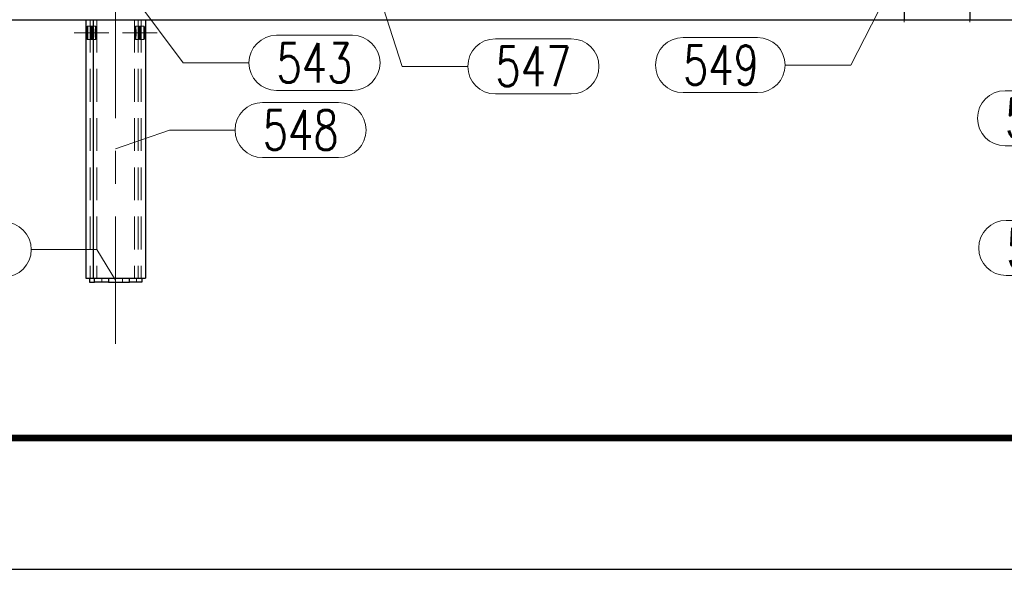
# Model space of a CAD drawing. Header units: millimetres. Extents: x -853 to -247, y 10927 to 11422.
# Tile 14 of 59: x -700 to -625, y 10927 to 10969. Entities that reach past the tile are written whole.
import ezdxf

# ---------------------------------------------------------------- set-up
doc = ezdxf.new("R2010")
doc.units = ezdxf.units.MM
doc.header["$LTSCALE"] = 10
doc.linetypes.add('HIDDEN', pattern=[0.375, 0.25, -0.125])
doc.linetypes.add('MITTE', pattern=[2, 1.25, -0.25, 0.25, -0.25])
doc.layers.add('_FORMATKA', color=8, linetype='Continuous', plot=False)
for name, color, linetype, lineweight in [('_RAMKA', 7, 'Continuous', 35), ('PS_DIM', 4, 'Continuous', 13), ('PS_Hidden', 2, 'HIDDEN', 9), ('PS_Mid', 5, 'MITTE', 15), ('PS_Pos', 1, 'Continuous', 15), ('PS_Shape', 161, 'Continuous', 30), ('PS_SOLID', 7, 'Continuous', 30)]:
    doc.layers.add(name, color=color, linetype=linetype, lineweight=lineweight)
doc.styles.add('simplex', font='simplex.shx', dxfattribs={"width": 0.75})

# ---------------------------------------------------------------- blocks, each defined once
blk = doc.blocks.new('*U99')
at = {"layer": '_FORMATKA', "lineweight": -3}
blk.add_lwpolyline([(-594, 0), (0, 0), (0, 420), (-594, 420)], close=True, dxfattribs=at)
at = {"layer": '_RAMKA', "lineweight": -3, "const_width": 0.5}
blk.add_lwpolyline([(-564, 10), (-10, 10), (-10, 410), (-564, 410)], close=True, dxfattribs=at)
blk = doc.blocks.new('*X234')
at = {"layer": 'PS_Hidden', "color": 2, "linetype": 'HIDDEN'}
for p, q in [((-694.799, 10968.703), (-694.799, 10949.003)), ((-694.283, 10968.703), (-694.283, 10949.003)), ((-691.408, 10968.703), (-691.408, 10949.003)), ((-691.129, 10968.703), (-691.129, 10949.003)), ((-690.891, 10968.703), (-690.891, 10949.003)), ((-695.015, 10968.203), (-694.716, 10968.203)), ((-694.749, 10967.828), (-694.75, 10967.779)), ((-694.75, 10967.779), (-694.75, 10967.728)), ((-694.75, 10967.728), (-694.75, 10967.678)), ((-694.75, 10967.678), (-694.75, 10967.627)), ((-694.748, 10967.877), (-694.749, 10967.828)), ((-694.747, 10967.923), (-694.748, 10967.877)), ((-694.745, 10967.968), (-694.747, 10967.923)), ((-694.743, 10968.009), (-694.745, 10967.968)), ((-694.741, 10968.048), (-694.743, 10968.009)), ((-694.738, 10968.082), (-694.741, 10968.048)), ((-694.736, 10968.113), (-694.738, 10968.082)), ((-694.733, 10968.14), (-694.736, 10968.113)), ((-694.729, 10968.163), (-694.733, 10968.14)), ((-694.726, 10968.18), (-694.729, 10968.163)), ((-694.723, 10968.193), (-694.726, 10968.18)), ((-694.719, 10968.2), (-694.723, 10968.193)), ((-694.716, 10968.203), (-694.719, 10968.2)), ((-694.712, 10968.2), (-694.716, 10968.203)), ((-694.709, 10968.193), (-694.712, 10968.2)), ((-694.705, 10968.18), (-694.709, 10968.193)), ((-694.702, 10968.163), (-694.705, 10968.18)), ((-694.699, 10968.14), (-694.702, 10968.163)), ((-694.696, 10968.113), (-694.699, 10968.14)), ((-694.693, 10968.082), (-694.696, 10968.113)), ((-694.69, 10968.048), (-694.693, 10968.082)), ((-694.688, 10968.009), (-694.69, 10968.048)), ((-694.686, 10967.968), (-694.688, 10968.009)), ((-694.684, 10967.923), (-694.686, 10967.968)), ((-694.683, 10967.877), (-694.684, 10967.923)), ((-694.682, 10967.828), (-694.683, 10967.877)), ((-694.681, 10967.779), (-694.682, 10967.828)), ((-694.681, 10967.728), (-694.681, 10967.779)), ((-694.681, 10967.678), (-694.681, 10967.728)), ((-694.681, 10967.627), (-694.681, 10967.678)), ((-694.666, 10968.203), (-694.366, 10968.203)), ((-694.4, 10967.828), (-694.401, 10967.779)), ((-694.401, 10967.779), (-694.401, 10967.728)), ((-694.401, 10967.728), (-694.401, 10967.678)), ((-694.401, 10967.678), (-694.401, 10967.627)), ((-694.399, 10967.877), (-694.4, 10967.828)), ((-694.398, 10967.923), (-694.399, 10967.877)), ((-694.396, 10967.968), (-694.398, 10967.923)), ((-694.394, 10968.009), (-694.396, 10967.968)), ((-694.392, 10968.048), (-694.394, 10968.009)), ((-694.389, 10968.082), (-694.392, 10968.048)), ((-694.386, 10968.113), (-694.389, 10968.082)), ((-694.383, 10968.14), (-694.386, 10968.113)), ((-694.38, 10968.163), (-694.383, 10968.14)), ((-694.377, 10968.18), (-694.38, 10968.163)), ((-694.373, 10968.193), (-694.377, 10968.18)), ((-694.37, 10968.2), (-694.373, 10968.193)), ((-694.366, 10968.203), (-694.37, 10968.2)), ((-694.363, 10968.2), (-694.366, 10968.203)), ((-694.359, 10968.193), (-694.363, 10968.2)), ((-694.356, 10968.18), (-694.359, 10968.193)), ((-694.353, 10968.163), (-694.356, 10968.18)), ((-694.349, 10968.14), (-694.353, 10968.163)), ((-694.346, 10968.113), (-694.349, 10968.14)), ((-694.344, 10968.082), (-694.346, 10968.113)), ((-694.341, 10968.048), (-694.344, 10968.082)), ((-694.339, 10968.009), (-694.341, 10968.048)), ((-694.337, 10967.968), (-694.339, 10968.009)), ((-694.335, 10967.923), (-694.337, 10967.968)), ((-694.334, 10967.877), (-694.335, 10967.923)), ((-694.333, 10967.828), (-694.334, 10967.877)), ((-694.332, 10967.779), (-694.333, 10967.828)), ((-694.332, 10967.728), (-694.332, 10967.779)), ((-694.332, 10967.678), (-694.332, 10967.728)), ((-694.332, 10967.627), (-694.332, 10967.678)), ((-691.359, 10967.728), (-691.358, 10967.779)), ((-691.359, 10967.678), (-691.359, 10967.728)), ((-691.358, 10967.627), (-691.359, 10967.678)), ((-691.358, 10967.828), (-691.357, 10967.877)), ((-691.358, 10967.779), (-691.358, 10967.828)), ((-691.357, 10967.877), (-691.355, 10967.923)), ((-691.355, 10967.923), (-691.354, 10967.968)), ((-691.354, 10967.968), (-691.351, 10968.009)), ((-691.351, 10968.009), (-691.349, 10968.048)), ((-691.349, 10968.048), (-691.347, 10968.082)), ((-691.347, 10968.082), (-691.344, 10968.113)), ((-691.344, 10968.113), (-691.341, 10968.14)), ((-691.341, 10968.14), (-691.338, 10968.163)), ((-691.338, 10968.163), (-691.334, 10968.18)), ((-691.334, 10968.18), (-691.331, 10968.193)), ((-691.331, 10968.193), (-691.327, 10968.2)), ((-691.327, 10968.2), (-691.324, 10968.203)), ((-691.324, 10968.203), (-691.32, 10968.2)), ((-691.324, 10968.203), (-691.025, 10968.203)), ((-691.32, 10968.2), (-691.317, 10968.193)), ((-691.317, 10968.193), (-691.313, 10968.18)), ((-691.313, 10968.18), (-691.31, 10968.163)), ((-691.31, 10968.163), (-691.307, 10968.14)), ((-691.307, 10968.14), (-691.304, 10968.113)), ((-691.304, 10968.113), (-691.301, 10968.082)), ((-691.301, 10968.082), (-691.299, 10968.048)), ((-691.299, 10968.048), (-691.296, 10968.009)), ((-691.296, 10968.009), (-691.294, 10967.968)), ((-691.294, 10967.968), (-691.293, 10967.923)), ((-691.293, 10967.923), (-691.291, 10967.877)), ((-691.291, 10967.877), (-691.29, 10967.828)), ((-691.29, 10967.828), (-691.289, 10967.779)), ((-691.289, 10967.779), (-691.289, 10967.728)), ((-691.289, 10967.728), (-691.289, 10967.678)), ((-691.289, 10967.678), (-691.289, 10967.627)), ((-691.058, 10967.828), (-691.059, 10967.779)), ((-691.059, 10967.779), (-691.059, 10967.728)), ((-691.059, 10967.728), (-691.059, 10967.678)), ((-691.059, 10967.678), (-691.059, 10967.627)), ((-691.057, 10967.877), (-691.058, 10967.828)), ((-691.056, 10967.923), (-691.057, 10967.877)), ((-691.054, 10967.968), (-691.056, 10967.923)), ((-691.052, 10968.009), (-691.054, 10967.968)), ((-691.05, 10968.048), (-691.052, 10968.009)), ((-691.047, 10968.082), (-691.05, 10968.048)), ((-691.045, 10968.113), (-691.047, 10968.082)), ((-691.042, 10968.14), (-691.045, 10968.113)), ((-691.038, 10968.163), (-691.042, 10968.14)), ((-691.035, 10968.18), (-691.038, 10968.163)), ((-691.032, 10968.193), (-691.035, 10968.18)), ((-691.028, 10968.2), (-691.032, 10968.193)), ((-691.025, 10968.203), (-691.028, 10968.2)), ((-691.021, 10968.2), (-691.025, 10968.203)), ((-691.018, 10968.193), (-691.021, 10968.2)), ((-691.014, 10968.18), (-691.018, 10968.193)), ((-691.011, 10968.163), (-691.014, 10968.18)), ((-691.008, 10968.14), (-691.011, 10968.163)), ((-691.01, 10967.728), (-691.009, 10967.779)), ((-691.01, 10967.678), (-691.01, 10967.728)), ((-691.009, 10967.627), (-691.01, 10967.678)), ((-691.009, 10967.828), (-691.007, 10967.877)), ((-691.009, 10967.779), (-691.009, 10967.828)), ((-691.005, 10968.113), (-691.008, 10968.14)), ((-691.007, 10967.877), (-691.006, 10967.923)), ((-691.006, 10967.923), (-691.004, 10967.968)), ((-691.002, 10968.082), (-691.005, 10968.113)), ((-691.004, 10967.968), (-691.002, 10968.009)), ((-690.999, 10968.048), (-691.002, 10968.082)), ((-691.002, 10968.009), (-691, 10968.048)), ((-691, 10968.048), (-690.997, 10968.082)), ((-690.997, 10968.009), (-690.999, 10968.048)), ((-690.997, 10968.082), (-690.995, 10968.113)), ((-690.995, 10967.968), (-690.997, 10968.009)), ((-690.995, 10968.113), (-690.992, 10968.14)), ((-690.993, 10967.923), (-690.995, 10967.968)), ((-690.992, 10967.877), (-690.993, 10967.923)), ((-690.992, 10968.14), (-690.989, 10968.163)), ((-690.991, 10967.828), (-690.992, 10967.877)), ((-690.99, 10967.779), (-690.991, 10967.828)), ((-690.99, 10967.728), (-690.99, 10967.779)), ((-690.99, 10967.678), (-690.99, 10967.728)), ((-690.99, 10967.627), (-690.99, 10967.678)), ((-690.989, 10968.163), (-690.985, 10968.18)), ((-690.985, 10968.18), (-690.982, 10968.193)), ((-690.982, 10968.193), (-690.978, 10968.2)), ((-690.978, 10968.2), (-690.975, 10968.203)), ((-690.975, 10968.203), (-690.971, 10968.2)), ((-690.975, 10968.203), (-690.675, 10968.203)), ((-690.971, 10968.2), (-690.968, 10968.193)), ((-690.968, 10968.193), (-690.964, 10968.18)), ((-690.964, 10968.18), (-690.961, 10968.163)), ((-690.961, 10968.163), (-690.958, 10968.14)), ((-690.958, 10968.14), (-690.955, 10968.113)), ((-690.955, 10968.113), (-690.952, 10968.082)), ((-690.952, 10968.082), (-690.949, 10968.048)), ((-690.949, 10968.048), (-690.947, 10968.009)), ((-690.947, 10968.009), (-690.945, 10967.968)), ((-690.945, 10967.968), (-690.943, 10967.923)), ((-690.943, 10967.923), (-690.942, 10967.877)), ((-690.942, 10967.877), (-690.941, 10967.828)), ((-690.941, 10967.828), (-690.94, 10967.779)), ((-690.94, 10967.779), (-690.94, 10967.728)), ((-690.94, 10967.728), (-690.94, 10967.678)), ((-690.94, 10967.678), (-690.94, 10967.627)), ((-690.709, 10967.828), (-690.71, 10967.779)), ((-690.71, 10967.779), (-690.71, 10967.728)), ((-690.71, 10967.728), (-690.71, 10967.678)), ((-690.71, 10967.678), (-690.71, 10967.627)), ((-690.708, 10967.877), (-690.709, 10967.828)), ((-690.707, 10967.923), (-690.708, 10967.877)), ((-690.705, 10967.968), (-690.707, 10967.923)), ((-690.703, 10968.009), (-690.705, 10967.968)), ((-690.701, 10968.048), (-690.703, 10968.009)), ((-690.698, 10968.082), (-690.701, 10968.048)), ((-690.695, 10968.113), (-690.698, 10968.082)), ((-690.692, 10968.14), (-690.695, 10968.113)), ((-690.689, 10968.163), (-690.692, 10968.14)), ((-690.686, 10968.18), (-690.689, 10968.163)), ((-690.682, 10968.193), (-690.686, 10968.18)), ((-690.679, 10968.2), (-690.682, 10968.193)), ((-690.675, 10968.203), (-690.679, 10968.2)), ((-690.672, 10968.2), (-690.675, 10968.203)), ((-690.668, 10968.193), (-690.672, 10968.2)), ((-690.665, 10968.18), (-690.668, 10968.193)), ((-690.662, 10968.163), (-690.665, 10968.18)), ((-690.659, 10968.14), (-690.662, 10968.163)), ((-690.656, 10968.113), (-690.659, 10968.14)), ((-690.653, 10968.082), (-690.656, 10968.113)), ((-690.65, 10968.048), (-690.653, 10968.082)), ((-690.648, 10968.009), (-690.65, 10968.048)), ((-690.646, 10967.968), (-690.648, 10968.009)), ((-690.644, 10967.923), (-690.646, 10967.968)), ((-690.643, 10967.877), (-690.644, 10967.923)), ((-690.642, 10967.828), (-690.643, 10967.877)), ((-690.641, 10967.779), (-690.642, 10967.828)), ((-690.641, 10967.728), (-690.641, 10967.779)), ((-690.641, 10967.678), (-690.641, 10967.728)), ((-690.641, 10967.627), (-690.641, 10967.678)), ((-695.015, 10967.203), (-694.716, 10967.203)), ((-694.75, 10967.627), (-694.749, 10967.578)), ((-694.749, 10967.578), (-694.748, 10967.529)), ((-694.748, 10967.529), (-694.747, 10967.483)), ((-694.747, 10967.483), (-694.745, 10967.439)), ((-694.745, 10967.439), (-694.743, 10967.397)), ((-694.743, 10967.397), (-694.741, 10967.359)), ((-694.741, 10967.359), (-694.738, 10967.324)), ((-694.738, 10967.324), (-694.736, 10967.293)), ((-694.736, 10967.293), (-694.733, 10967.266)), ((-694.733, 10967.266), (-694.729, 10967.244)), ((-694.729, 10967.244), (-694.726, 10967.226)), ((-694.726, 10967.226), (-694.723, 10967.213)), ((-694.723, 10967.213), (-694.719, 10967.206)), ((-694.719, 10967.206), (-694.716, 10967.203)), ((-694.716, 10967.203), (-694.712, 10967.206)), ((-694.712, 10967.206), (-694.709, 10967.213)), ((-694.709, 10967.213), (-694.705, 10967.226)), ((-694.705, 10967.226), (-694.702, 10967.244)), ((-694.702, 10967.244), (-694.699, 10967.266)), ((-694.699, 10967.266), (-694.696, 10967.293)), ((-694.696, 10967.293), (-694.693, 10967.324)), ((-694.693, 10967.324), (-694.69, 10967.359)), ((-694.69, 10967.359), (-694.688, 10967.397)), ((-694.688, 10967.397), (-694.686, 10967.439)), ((-694.686, 10967.439), (-694.684, 10967.483)), ((-694.684, 10967.483), (-694.683, 10967.529)), ((-694.683, 10967.529), (-694.682, 10967.578)), ((-694.682, 10967.578), (-694.681, 10967.627)), ((-694.666, 10967.203), (-694.366, 10967.203)), ((-694.401, 10967.627), (-694.4, 10967.578)), ((-694.4, 10967.578), (-694.399, 10967.529)), ((-694.399, 10967.529), (-694.398, 10967.483)), ((-694.398, 10967.483), (-694.396, 10967.439)), ((-694.396, 10967.439), (-694.394, 10967.397)), ((-694.394, 10967.397), (-694.392, 10967.359)), ((-694.392, 10967.359), (-694.389, 10967.324)), ((-694.389, 10967.324), (-694.386, 10967.293)), ((-694.386, 10967.293), (-694.383, 10967.266)), ((-694.383, 10967.266), (-694.38, 10967.244)), ((-694.38, 10967.244), (-694.377, 10967.226)), ((-694.377, 10967.226), (-694.373, 10967.213)), ((-694.373, 10967.213), (-694.37, 10967.206)), ((-694.37, 10967.206), (-694.366, 10967.203)), ((-694.366, 10967.203), (-694.363, 10967.206)), ((-694.363, 10967.206), (-694.359, 10967.213)), ((-694.359, 10967.213), (-694.356, 10967.226)), ((-694.356, 10967.226), (-694.353, 10967.244)), ((-694.353, 10967.244), (-694.349, 10967.266)), ((-694.349, 10967.266), (-694.346, 10967.293)), ((-694.346, 10967.293), (-694.344, 10967.324)), ((-694.344, 10967.324), (-694.341, 10967.359)), ((-694.341, 10967.359), (-694.339, 10967.397)), ((-694.339, 10967.397), (-694.337, 10967.439)), ((-694.337, 10967.439), (-694.335, 10967.483)), ((-694.335, 10967.483), (-694.334, 10967.529)), ((-694.334, 10967.529), (-694.333, 10967.578)), ((-694.333, 10967.578), (-694.332, 10967.627)), ((-691.358, 10967.578), (-691.358, 10967.627)), ((-691.357, 10967.529), (-691.358, 10967.578)), ((-691.355, 10967.483), (-691.357, 10967.529)), ((-691.354, 10967.439), (-691.355, 10967.483)), ((-691.351, 10967.397), (-691.354, 10967.439)), ((-691.349, 10967.359), (-691.351, 10967.397)), ((-691.347, 10967.324), (-691.349, 10967.359)), ((-691.344, 10967.293), (-691.347, 10967.324)), ((-691.341, 10967.266), (-691.344, 10967.293)), ((-691.338, 10967.244), (-691.341, 10967.266)), ((-691.334, 10967.226), (-691.338, 10967.244)), ((-691.331, 10967.213), (-691.334, 10967.226)), ((-691.327, 10967.206), (-691.331, 10967.213)), ((-691.324, 10967.203), (-691.327, 10967.206)), ((-691.32, 10967.206), (-691.324, 10967.203)), ((-691.324, 10967.203), (-691.025, 10967.203)), ((-691.317, 10967.213), (-691.32, 10967.206)), ((-691.313, 10967.226), (-691.317, 10967.213)), ((-691.31, 10967.244), (-691.313, 10967.226)), ((-691.307, 10967.266), (-691.31, 10967.244)), ((-691.304, 10967.293), (-691.307, 10967.266)), ((-691.301, 10967.324), (-691.304, 10967.293)), ((-691.299, 10967.359), (-691.301, 10967.324)), ((-691.296, 10967.397), (-691.299, 10967.359)), ((-691.294, 10967.439), (-691.296, 10967.397)), ((-691.293, 10967.483), (-691.294, 10967.439)), ((-691.291, 10967.529), (-691.293, 10967.483)), ((-691.29, 10967.578), (-691.291, 10967.529)), ((-691.289, 10967.627), (-691.29, 10967.578)), ((-691.059, 10967.627), (-691.058, 10967.578)), ((-691.058, 10967.578), (-691.057, 10967.529)), ((-691.057, 10967.529), (-691.056, 10967.483)), ((-691.056, 10967.483), (-691.054, 10967.439)), ((-691.054, 10967.439), (-691.052, 10967.397)), ((-691.052, 10967.397), (-691.05, 10967.359)), ((-691.05, 10967.359), (-691.047, 10967.324)), ((-691.047, 10967.324), (-691.045, 10967.293)), ((-691.045, 10967.293), (-691.042, 10967.266)), ((-691.042, 10967.266), (-691.038, 10967.244)), ((-691.038, 10967.244), (-691.035, 10967.226)), ((-691.035, 10967.226), (-691.032, 10967.213)), ((-691.032, 10967.213), (-691.028, 10967.206)), ((-691.028, 10967.206), (-691.025, 10967.203)), ((-691.025, 10967.203), (-691.021, 10967.206)), ((-691.021, 10967.206), (-691.018, 10967.213)), ((-691.018, 10967.213), (-691.014, 10967.226)), ((-691.014, 10967.226), (-691.011, 10967.244)), ((-691.011, 10967.244), (-691.008, 10967.266)), ((-691.009, 10967.578), (-691.009, 10967.627)), ((-691.007, 10967.529), (-691.009, 10967.578)), ((-691.008, 10967.266), (-691.005, 10967.293)), ((-691.006, 10967.483), (-691.007, 10967.529)), ((-691.004, 10967.439), (-691.006, 10967.483)), ((-691.005, 10967.293), (-691.002, 10967.324)), ((-691.002, 10967.397), (-691.004, 10967.439)), ((-691, 10967.359), (-691.002, 10967.397)), ((-691.002, 10967.324), (-690.999, 10967.359)), ((-690.997, 10967.324), (-691, 10967.359)), ((-690.999, 10967.359), (-690.997, 10967.397)), ((-690.997, 10967.397), (-690.995, 10967.439)), ((-690.995, 10967.293), (-690.997, 10967.324)), ((-690.995, 10967.439), (-690.993, 10967.483)), ((-690.992, 10967.266), (-690.995, 10967.293)), ((-690.993, 10967.483), (-690.992, 10967.529)), ((-690.992, 10967.529), (-690.991, 10967.578)), ((-690.989, 10967.244), (-690.992, 10967.266)), ((-690.991, 10967.578), (-690.99, 10967.627)), ((-690.985, 10967.226), (-690.989, 10967.244)), ((-690.982, 10967.213), (-690.985, 10967.226)), ((-690.978, 10967.206), (-690.982, 10967.213)), ((-690.975, 10967.203), (-690.978, 10967.206)), ((-690.971, 10967.206), (-690.975, 10967.203)), ((-690.975, 10967.203), (-690.675, 10967.203)), ((-690.968, 10967.213), (-690.971, 10967.206)), ((-690.964, 10967.226), (-690.968, 10967.213)), ((-690.961, 10967.244), (-690.964, 10967.226)), ((-690.958, 10967.266), (-690.961, 10967.244)), ((-690.955, 10967.293), (-690.958, 10967.266)), ((-690.952, 10967.324), (-690.955, 10967.293)), ((-690.949, 10967.359), (-690.952, 10967.324)), ((-690.947, 10967.397), (-690.949, 10967.359)), ((-690.945, 10967.439), (-690.947, 10967.397)), ((-690.943, 10967.483), (-690.945, 10967.439)), ((-690.942, 10967.529), (-690.943, 10967.483)), ((-690.941, 10967.578), (-690.942, 10967.529)), ((-690.94, 10967.627), (-690.941, 10967.578)), ((-690.71, 10967.627), (-690.709, 10967.578)), ((-690.709, 10967.578), (-690.708, 10967.529)), ((-690.708, 10967.529), (-690.707, 10967.483)), ((-690.707, 10967.483), (-690.705, 10967.439)), ((-690.705, 10967.439), (-690.703, 10967.397)), ((-690.703, 10967.397), (-690.701, 10967.359)), ((-690.701, 10967.359), (-690.698, 10967.324)), ((-690.698, 10967.324), (-690.695, 10967.293)), ((-690.695, 10967.293), (-690.692, 10967.266)), ((-690.692, 10967.266), (-690.689, 10967.244)), ((-690.689, 10967.244), (-690.686, 10967.226)), ((-690.686, 10967.226), (-690.682, 10967.213)), ((-690.682, 10967.213), (-690.679, 10967.206)), ((-690.679, 10967.206), (-690.675, 10967.203)), ((-690.675, 10967.203), (-690.672, 10967.206)), ((-690.672, 10967.206), (-690.668, 10967.213)), ((-690.668, 10967.213), (-690.665, 10967.226)), ((-690.665, 10967.226), (-690.662, 10967.244)), ((-690.662, 10967.244), (-690.659, 10967.266)), ((-690.659, 10967.266), (-690.656, 10967.293)), ((-690.656, 10967.293), (-690.653, 10967.324)), ((-690.653, 10967.324), (-690.65, 10967.359)), ((-690.65, 10967.359), (-690.648, 10967.397)), ((-690.648, 10967.397), (-690.646, 10967.439)), ((-690.646, 10967.439), (-690.644, 10967.483)), ((-690.644, 10967.483), (-690.643, 10967.529)), ((-690.643, 10967.529), (-690.642, 10967.578)), ((-690.642, 10967.578), (-690.641, 10967.627)), ((-693.909, 10948.703), (-693.909, 10949.003)), ((-693.906, 10949.003), (-693.906, 10948.703)), ((-692.312, 10949.003), (-692.312, 10948.703)), ((-691.784, 10949.003), (-691.784, 10948.703)), ((-691.245, 10948.703), (-691.245, 10949.003))]:
    blk.add_line(p, q, dxfattribs=at)
at = {"layer": 'PS_Mid', "color": 5, "linetype": 'MITTE'}
for p, q in [((-692.845, 10973.703), (-692.845, 10944.003)), ((-632.772, 10971.903), (-632.772, 10968.503)), ((-632.748, 10971.703), (-632.748, 10968.703)), ((-627.772, 10971.903), (-627.772, 10968.503)), ((-627.741, 10971.703), (-627.741, 10968.703)), ((-693.716, 10967.703), (-696.015, 10967.703)), ((-693.366, 10967.703), (-695.666, 10967.703)), ((-690.025, 10967.703), (-692.324, 10967.703)), ((-689.675, 10967.703), (-691.975, 10967.703))]:
    blk.add_line(p, q, dxfattribs=at)
at = {"layer": 'PS_SOLID', "color": 7, "linetype": 'Continuous'}
for p, q in [((-779.436, 10968.703), (-606.277, 10968.703)), ((-695.12, 10968.703), (-695.12, 10949.003)), ((-694.561, 10968.703), (-690.571, 10968.703)), ((-694.561, 10968.703), (-694.561, 10949.003)), ((-690.571, 10968.703), (-690.571, 10949.003)), ((-695.05, 10967.728), (-695.049, 10967.779)), ((-695.05, 10967.678), (-695.05, 10967.728)), ((-695.049, 10967.627), (-695.05, 10967.678)), ((-695.049, 10967.828), (-695.048, 10967.877)), ((-695.049, 10967.779), (-695.049, 10967.828)), ((-695.048, 10967.877), (-695.046, 10967.923)), ((-695.046, 10967.923), (-695.044, 10967.968)), ((-695.044, 10967.968), (-695.042, 10968.009)), ((-695.042, 10968.009), (-695.04, 10968.048)), ((-695.04, 10968.048), (-695.038, 10968.082)), ((-695.038, 10968.082), (-695.035, 10968.113)), ((-695.035, 10968.113), (-695.032, 10968.14)), ((-695.032, 10968.14), (-695.029, 10968.163)), ((-695.029, 10968.163), (-695.025, 10968.18)), ((-695.025, 10968.18), (-695.022, 10968.193)), ((-695.022, 10968.193), (-695.018, 10968.2)), ((-695.018, 10968.2), (-695.015, 10968.203)), ((-695.015, 10968.203), (-695.011, 10968.2)), ((-695.011, 10968.2), (-695.008, 10968.193)), ((-695.008, 10968.193), (-695.004, 10968.18)), ((-695.004, 10968.18), (-695.001, 10968.163)), ((-695.001, 10968.163), (-694.998, 10968.14)), ((-694.998, 10968.14), (-694.995, 10968.113)), ((-694.995, 10968.113), (-694.992, 10968.082)), ((-694.992, 10968.082), (-694.99, 10968.048)), ((-694.99, 10968.048), (-694.987, 10968.009)), ((-694.987, 10968.009), (-694.985, 10967.968)), ((-694.985, 10967.968), (-694.984, 10967.923)), ((-694.984, 10967.923), (-694.982, 10967.877)), ((-694.982, 10967.877), (-694.981, 10967.828)), ((-694.981, 10967.828), (-694.98, 10967.779)), ((-694.98, 10967.779), (-694.98, 10967.728)), ((-694.98, 10967.728), (-694.98, 10967.678)), ((-694.98, 10967.678), (-694.98, 10967.627)), ((-694.701, 10967.728), (-694.7, 10967.779)), ((-694.701, 10967.678), (-694.701, 10967.728)), ((-694.7, 10967.627), (-694.701, 10967.678)), ((-694.7, 10967.828), (-694.698, 10967.877)), ((-694.7, 10967.779), (-694.7, 10967.828)), ((-694.698, 10967.877), (-694.697, 10967.923)), ((-694.697, 10967.923), (-694.695, 10967.968)), ((-694.695, 10967.968), (-694.693, 10968.009)), ((-694.693, 10968.009), (-694.691, 10968.048)), ((-694.691, 10968.048), (-694.688, 10968.082)), ((-694.688, 10968.082), (-694.686, 10968.113)), ((-694.686, 10968.113), (-694.683, 10968.14)), ((-694.683, 10968.14), (-694.679, 10968.163)), ((-694.679, 10968.163), (-694.676, 10968.18)), ((-694.676, 10968.18), (-694.673, 10968.193)), ((-694.673, 10968.193), (-694.669, 10968.2)), ((-694.669, 10968.2), (-694.666, 10968.203)), ((-694.666, 10968.203), (-694.662, 10968.2)), ((-694.662, 10968.2), (-694.659, 10968.193)), ((-694.659, 10968.193), (-694.655, 10968.18)), ((-694.655, 10968.18), (-694.652, 10968.163)), ((-694.652, 10968.163), (-694.649, 10968.14)), ((-694.649, 10968.14), (-694.646, 10968.113)), ((-694.646, 10968.113), (-694.643, 10968.082)), ((-694.643, 10968.082), (-694.64, 10968.048)), ((-694.64, 10968.048), (-694.638, 10968.009)), ((-694.638, 10968.009), (-694.636, 10967.968)), ((-694.636, 10967.968), (-694.634, 10967.923)), ((-694.634, 10967.923), (-694.633, 10967.877)), ((-694.633, 10967.877), (-694.632, 10967.828)), ((-694.632, 10967.828), (-694.631, 10967.779)), ((-694.631, 10967.779), (-694.631, 10967.728)), ((-694.631, 10967.728), (-694.631, 10967.678)), ((-694.631, 10967.678), (-694.631, 10967.627)), ((-695.049, 10967.578), (-695.049, 10967.627)), ((-695.048, 10967.529), (-695.049, 10967.578)), ((-695.046, 10967.483), (-695.048, 10967.529)), ((-695.044, 10967.439), (-695.046, 10967.483)), ((-695.042, 10967.397), (-695.044, 10967.439)), ((-695.04, 10967.359), (-695.042, 10967.397)), ((-695.038, 10967.324), (-695.04, 10967.359)), ((-695.035, 10967.293), (-695.038, 10967.324)), ((-695.032, 10967.266), (-695.035, 10967.293)), ((-695.029, 10967.244), (-695.032, 10967.266)), ((-695.025, 10967.226), (-695.029, 10967.244)), ((-695.022, 10967.213), (-695.025, 10967.226)), ((-695.018, 10967.206), (-695.022, 10967.213)), ((-695.015, 10967.203), (-695.018, 10967.206)), ((-695.011, 10967.206), (-695.015, 10967.203)), ((-695.008, 10967.213), (-695.011, 10967.206)), ((-695.004, 10967.226), (-695.008, 10967.213)), ((-695.001, 10967.244), (-695.004, 10967.226)), ((-694.998, 10967.266), (-695.001, 10967.244)), ((-694.995, 10967.293), (-694.998, 10967.266)), ((-694.992, 10967.324), (-694.995, 10967.293)), ((-694.99, 10967.359), (-694.992, 10967.324)), ((-694.987, 10967.397), (-694.99, 10967.359)), ((-694.985, 10967.439), (-694.987, 10967.397)), ((-694.984, 10967.483), (-694.985, 10967.439)), ((-694.982, 10967.529), (-694.984, 10967.483)), ((-694.981, 10967.578), (-694.982, 10967.529)), ((-694.98, 10967.627), (-694.981, 10967.578)), ((-694.7, 10967.578), (-694.7, 10967.627)), ((-694.698, 10967.529), (-694.7, 10967.578)), ((-694.697, 10967.483), (-694.698, 10967.529)), ((-694.695, 10967.439), (-694.697, 10967.483)), ((-694.693, 10967.397), (-694.695, 10967.439)), ((-694.691, 10967.359), (-694.693, 10967.397)), ((-694.688, 10967.324), (-694.691, 10967.359)), ((-694.686, 10967.293), (-694.688, 10967.324)), ((-694.683, 10967.266), (-694.686, 10967.293)), ((-694.679, 10967.244), (-694.683, 10967.266)), ((-694.676, 10967.226), (-694.679, 10967.244)), ((-694.673, 10967.213), (-694.676, 10967.226)), ((-694.669, 10967.206), (-694.673, 10967.213)), ((-694.666, 10967.203), (-694.669, 10967.206)), ((-694.662, 10967.206), (-694.666, 10967.203)), ((-694.659, 10967.213), (-694.662, 10967.206)), ((-694.655, 10967.226), (-694.659, 10967.213)), ((-694.652, 10967.244), (-694.655, 10967.226)), ((-694.649, 10967.266), (-694.652, 10967.244)), ((-694.646, 10967.293), (-694.649, 10967.266)), ((-694.643, 10967.324), (-694.646, 10967.293)), ((-694.64, 10967.359), (-694.643, 10967.324)), ((-694.638, 10967.397), (-694.64, 10967.359)), ((-694.636, 10967.439), (-694.638, 10967.397)), ((-694.634, 10967.483), (-694.636, 10967.439)), ((-694.633, 10967.529), (-694.634, 10967.483)), ((-694.632, 10967.578), (-694.633, 10967.529)), ((-694.631, 10967.627), (-694.632, 10967.578)), ((-695.12, 10949.003), (-694.561, 10949.003)), ((-694.836, 10949.003), (-694.836, 10948.703)), ((-694.561, 10949.003), (-690.571, 10949.003)), ((-694.445, 10948.703), (-694.445, 10949.003)), ((-693.378, 10949.003), (-693.378, 10948.703)), ((-691.782, 10948.703), (-691.782, 10949.003)), ((-690.854, 10949.003), (-690.854, 10948.703)), ((-694.836, 10948.703), (-694.445, 10948.703)), ((-693.378, 10948.703), (-694.445, 10948.703)), ((-693.378, 10948.703), (-691.782, 10948.703)), ((-690.854, 10948.703), (-691.782, 10948.703))]:
    blk.add_line(p, q, dxfattribs=at)
blk = doc.blocks.new('*X260')
at = {"color": 1}
for p, q in [((-633.022, 10972.703), (-636.837, 10965.245)), ((-649.616, 10967.345), (-643.937, 10967.345)), ((-641.837, 10965.245), (-636.837, 10965.245)), ((-649.616, 10963.145), (-643.937, 10963.145))]:
    blk.add_line(p, q, dxfattribs=at)
for centre, start, end in [((-649.616, 10965.245), 90, 270), ((-643.937, 10965.245), 270, 90)]:
    blk.add_arc(centre, 2.1, start, end, dxfattribs=at)
at = {"color": 30, "style": 'simplex', "width": 0.75}
blk.add_text('549', height=3, dxfattribs=at).set_placement((-649.616, 10963.745))
blk = doc.blocks.new('*X261')
at = {"color": 1}
for p, q in [((-625.084, 10963.293), (-619.298, 10963.293)), ((-617.198, 10961.193), (-612.198, 10961.193)), ((-609.549, 10958.853), (-612.198, 10961.193)), ((-625.084, 10959.093), (-619.298, 10959.093))]:
    blk.add_line(p, q, dxfattribs=at)
for centre, start, end in [((-625.084, 10961.193), 90, 270), ((-619.298, 10961.193), 270, 90)]:
    blk.add_arc(centre, 2.1, start, end, dxfattribs=at)
at = {"color": 30, "style": 'simplex', "width": 0.75}
blk.add_text('548', height=3, dxfattribs=at).set_placement((-625.084, 10959.693))
blk = doc.blocks.new('*X262')
at = {"color": 1}
for p, q in [((-624.988, 10953.411), (-620.167, 10953.411)), ((-618.067, 10951.311), (-613.067, 10951.311)), ((-609.549, 10948.853), (-613.067, 10951.311)), ((-624.988, 10949.211), (-620.167, 10949.211))]:
    blk.add_line(p, q, dxfattribs=at)
for centre, start, end in [((-624.988, 10951.311), 90, 270), ((-620.167, 10951.311), 270, 90)]:
    blk.add_arc(centre, 2.1, start, end, dxfattribs=at)
at = {"color": 30, "style": 'simplex', "width": 0.75}
blk.add_text('551', height=3, dxfattribs=at).set_placement((-624.988, 10949.811))
blk = doc.blocks.new('*X265')
at = {"color": 1}
for p, q in [((-681.645, 10962.397), (-675.859, 10962.397)), ((-692.845, 10958.853), (-688.745, 10960.297)), ((-688.745, 10960.297), (-683.745, 10960.297)), ((-681.645, 10958.197), (-675.859, 10958.197))]:
    blk.add_line(p, q, dxfattribs=at)
for centre, start, end in [((-681.645, 10960.297), 90, 270), ((-675.859, 10960.297), 270, 90)]:
    blk.add_arc(centre, 2.1, start, end, dxfattribs=at)
at = {"color": 30, "style": 'simplex', "width": 0.75}
blk.add_text('548', height=3, dxfattribs=at).set_placement((-681.645, 10958.797))
blk = doc.blocks.new('*X267')
at = {"color": 1}
for p, q in [((-693.136, 10972.703), (-687.69, 10965.413)), ((-680.59, 10967.513), (-674.804, 10967.513)), ((-687.69, 10965.413), (-682.69, 10965.413)), ((-680.59, 10963.313), (-674.804, 10963.313))]:
    blk.add_line(p, q, dxfattribs=at)
for centre, start, end in [((-680.59, 10965.413), 90, 270), ((-674.804, 10965.413), 270, 90)]:
    blk.add_arc(centre, 2.1, start, end, dxfattribs=at)
at = {"color": 30, "style": 'simplex', "width": 0.75}
blk.add_text('543', height=3, dxfattribs=at).set_placement((-680.59, 10963.913))
blk = doc.blocks.new('*X268')
at = {"color": 1}
for p, q in [((-706.193, 10953.287), (-701.372, 10953.287)), ((-699.272, 10951.187), (-694.272, 10951.187)), ((-692.845, 10948.853), (-694.272, 10951.187)), ((-706.193, 10949.087), (-701.372, 10949.087))]:
    blk.add_line(p, q, dxfattribs=at)
for centre, start, end in [((-706.193, 10951.187), 90, 270), ((-701.372, 10951.187), 270, 90)]:
    blk.add_arc(centre, 2.1, start, end, dxfattribs=at)
at = {"color": 30, "style": 'simplex', "width": 0.75}
blk.add_text('551', height=3, dxfattribs=at).set_placement((-706.193, 10949.687))
blk = doc.blocks.new('*X271')
at = {"color": 1}
for p, q in [((-673.462, 10972.703), (-671.013, 10965.148)), ((-663.913, 10967.248), (-658.127, 10967.248)), ((-671.013, 10965.148), (-666.013, 10965.148)), ((-663.913, 10963.048), (-658.127, 10963.048))]:
    blk.add_line(p, q, dxfattribs=at)
for centre, start, end in [((-663.913, 10965.148), 90, 270), ((-658.127, 10965.148), 270, 90)]:
    blk.add_arc(centre, 2.1, start, end, dxfattribs=at)
at = {"color": 30, "style": 'simplex', "width": 0.75}
blk.add_text('547', height=3, dxfattribs=at).set_placement((-663.913, 10963.648))

msp = doc.modelspace()

# ---------------------------------------------------------------- block references
at = {"layer": 'PS_DIM'}
msp.add_blockref('*U99', (-252.927, 10926.823), dxfattribs=at)
at = {"layer": 'PS_Pos'}
for name in ['*X267', '*X271', '*X260', '*X261', '*X265', '*X262', '*X268']:
    msp.add_blockref(name, (0, 0), dxfattribs=at)
at = {"layer": 'PS_Shape', "color": 31}
msp.add_blockref('*X234', (0, 0), dxfattribs=at)

doc.saveas('drawing.dxf')
